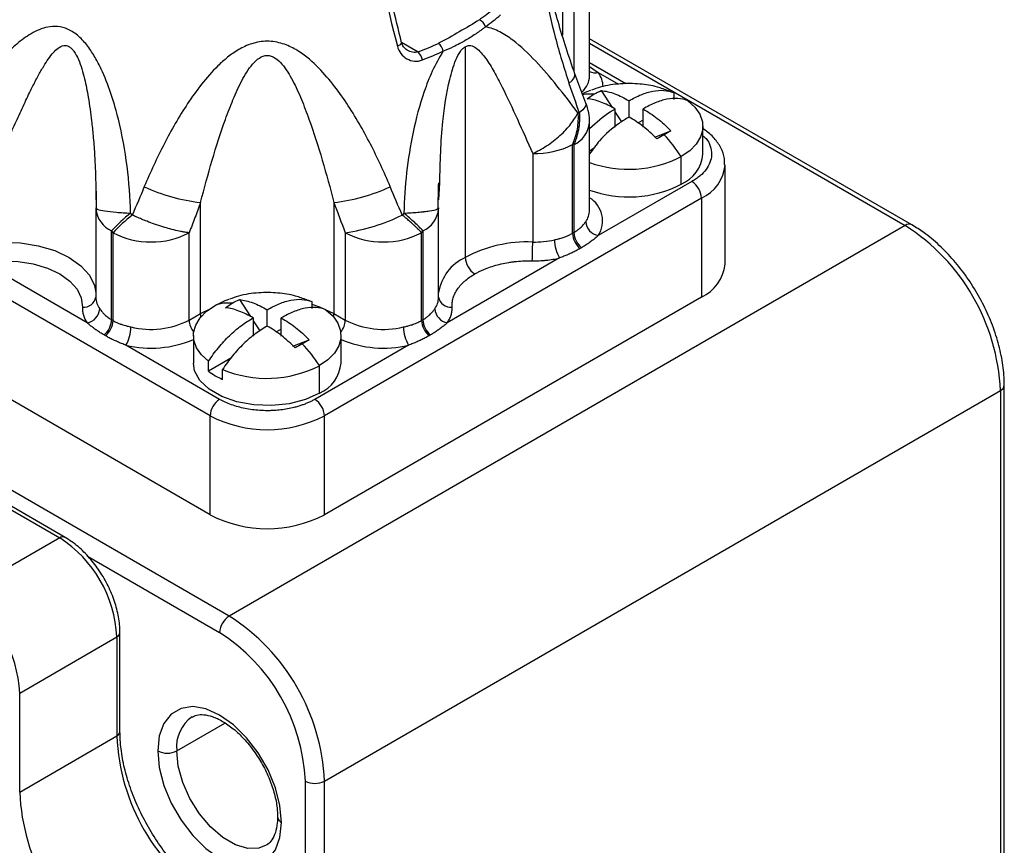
# Model space of a CAD drawing. Header units: millimetres. Extents: x 0 to 559, y 0 to 432.
# Tile 10 of 11: x 481 to 518, y 347 to 377. Entities that reach past the tile are written whole.
import ezdxf

# ---------------------------------------------------------------- set-up
doc = ezdxf.new("R2010")
doc.units = ezdxf.units.MM

msp = doc.modelspace()

# ---------------------------------------------------------------- linework, layer by layer
for p, q in [((501.553, 378.226), (501.553, 376.678)), ((502.563, 375.167), (502.563, 378.41)), ((501.977, 377.594), (501.977, 375.362)), ((495.579, 376.413), (496.197, 376.056)), ((497.947, 376.252), (497.947, 368.431)), ((514.531, 369.639), (502.563, 376.548)), ((502.563, 376.379), (514.281, 369.614)), ((503.915, 374.87), (502.563, 375.651)), ((502.563, 375.519), (502.882, 375.297)), ((502.428, 374.154), (502.016, 375.243)), ((502.882, 375.297), (503.64, 374.86)), ((502.996, 374.624), (503.405, 373.992)), ((505.51, 374.619), (505.686, 374.548)), ((505.686, 374.548), (505.686, 374.297)), ((504.028, 373.638), (504.028, 374.242)), ((503.505, 373.94), (503.505, 373.269)), ((503.505, 373.838), (503.748, 373.461)), ((504.551, 373.27), (504.551, 373.94)), ((502.563, 370.187), (502.563, 373.43)), ((504.551, 373.526), (504.372, 373.422)), ((504.983, 372.895), (505.583, 373.131)), ((506.768, 372.268), (506.768, 373.289)), ((501.927, 369.324), (501.927, 372.625)), ((501.927, 372.625), (501.977, 372.614)), ((501.977, 372.614), (501.977, 369.354)), ((500.45, 372.287), (500.45, 369.003)), ((502.699, 372.456), (502.563, 372.378)), ((505.965, 371.15), (505.965, 372.171)), ((507.594, 368.186), (507.594, 371.86)), ((496.97, 370.565), (497.002, 371.198)), ((506.361, 371.248), (502.882, 369.239)), ((488.472, 362.553), (474.471, 370.635)), ((488.118, 366.349), (488.118, 370.47)), ((506.715, 370.635), (492.714, 362.553)), ((493.068, 370.47), (493.068, 366.349)), ((506.715, 370.635), (506.715, 366.961)), ((484.23, 370.27), (484.229, 370.234)), ((484.229, 370.234), (484.229, 366.95)), ((484.23, 370.27), (484.268, 370.241)), ((496.918, 370.241), (496.956, 370.27)), ((496.956, 370.27), (496.957, 370.234)), ((496.957, 366.95), (496.957, 370.234)), ((484.815, 369.417), (484.865, 369.348)), ((484.815, 366.117), (484.815, 369.417)), ((484.865, 369.348), (484.865, 366.088)), ((487.694, 366.105), (487.694, 369.348)), ((514.281, 369.614), (489.179, 355.123)), ((493.492, 369.348), (493.492, 366.105)), ((496.321, 369.348), (496.371, 369.417)), ((496.321, 366.088), (496.321, 369.348)), ((496.371, 369.417), (496.371, 366.117)), ((501.977, 369.354), (501.927, 369.324)), ((502.26, 368.79), (502.21, 368.761)), ((483.91, 366.003), (479.74, 368.41)), ((501.446, 368.41), (497.276, 366.003)), ((489.179, 355.123), (467.966, 367.369)), ((488.472, 358.879), (474.471, 366.961)), ((489.561, 366.868), (489.97, 366.237)), ((492.075, 366.863), (492.251, 366.792)), ((492.251, 366.792), (492.251, 366.542)), ((506.715, 366.961), (492.714, 358.879)), ((488.118, 366.349), (488.448, 366.517)), ((490.593, 365.882), (490.593, 366.486)), ((484.865, 366.088), (484.815, 366.117)), ((487.694, 366.105), (488.118, 366.349)), ((490.07, 366.184), (490.07, 365.513)), ((490.07, 366.082), (490.313, 365.706)), ((491.116, 365.514), (491.116, 366.184)), ((493.068, 366.349), (493.492, 366.105)), ((496.371, 366.117), (496.321, 366.088)), ((491.116, 365.77), (490.937, 365.666)), ((484.583, 365.525), (484.532, 365.554)), ((487.853, 365.533), (487.853, 364.512)), ((491.548, 365.139), (492.148, 365.375)), ((493.333, 364.512), (493.333, 365.533)), ((496.654, 365.554), (496.603, 365.525)), ((488.825, 363.165), (485.346, 365.174)), ((495.84, 365.174), (492.361, 363.165)), ((489.264, 364.7), (488.412, 364.209)), ((488.412, 364.209), (488.412, 364.576)), ((488.935, 363.906), (488.935, 364.274)), ((492.53, 363.394), (492.53, 364.415)), ((472.986, 363.736), (482.886, 358.021)), ((483.085, 358.041), (473.186, 363.756)), ((492.714, 348.999), (517.817, 363.491)), ((517.817, 363.491), (517.817, 311.157)), ((517.963, 311.361), (517.963, 363.695)), ((488.472, 358.879), (488.472, 362.553)), ((492.714, 358.879), (492.714, 362.553)), ((482.886, 358.021), (479.279, 355.94)), ((483.924, 357.34), (488.825, 354.511)), ((481.401, 352.265), (485.007, 354.347)), ((485.007, 354.347), (485.007, 350.673)), ((485.124, 350.836), (485.124, 354.51)), ((481.401, 348.591), (481.401, 352.265)), ((487.234, 350.122), (489.023, 351.154)), ((481.401, 348.591), (485.007, 350.673)), ((492.007, 348.999), (492.007, 342.097)), ((492.714, 296.666), (492.714, 348.999))]:
    msp.add_line(p, q)
at = {"flags": 128}
for points in [[(495.579, 376.412), (495.58, 376.407), (495.577, 376.381), (495.558, 376.352), (495.526, 376.323), (495.48, 376.294), (495.425, 376.268)], [(501.797, 374.89), (501.913, 374.999), (501.989, 375.097), (502.021, 375.183), (502.016, 375.243)], [(502.278, 374.506), (502.467, 374.589), (502.61, 374.642)], [(502.428, 374.154), (502.43, 374.091), (502.39, 374.007), (502.306, 373.909), (502.18, 373.8)], [(506.209, 374.246), (506.47, 374.006), (506.653, 373.743), (506.751, 373.465), (506.762, 373.182), (506.685, 372.902), (506.522, 372.635), (506.28, 372.388), (505.965, 372.171)], [(480.736, 369.003), (481.425, 368.975), (482.09, 368.867), (482.703, 368.683), (483.239, 368.431), (483.675, 368.122), (483.994, 367.768), (484.181, 367.384), (484.229, 367.125)], [(480.752, 368.307), (481.339, 368.283), (481.906, 368.19), (482.429, 368.034), (482.886, 367.819), (483.257, 367.555), (483.529, 367.254), (483.689, 366.926), (483.73, 366.587)], [(488.656, 366.652), (489.032, 366.833), (489.175, 366.887)], [(488.412, 364.576), (488.151, 364.816), (487.968, 365.079), (487.87, 365.357), (487.859, 365.64), (487.936, 365.92), (488.098, 366.188), (488.341, 366.434), (488.656, 366.652)], [(492.251, 366.7), (492.537, 366.601), (493.068, 366.349)], [(492.774, 366.49), (493.035, 366.25), (493.218, 365.987), (493.316, 365.709), (493.327, 365.426), (493.25, 365.146), (493.087, 364.879), (492.845, 364.632), (492.53, 364.415)], [(488.132, 366.228), (488.125, 366.266), (488.118, 366.349)], [(493.054, 366.228), (493.061, 366.266), (493.068, 366.349)], [(492.53, 363.394), (492.01, 363.159), (491.408, 363.002), (490.758, 362.934), (490.099, 362.957), (489.468, 363.07), (488.903, 363.267), (488.436, 363.537), (488.094, 363.863), (487.898, 364.227), (487.853, 364.512)], [(491.123, 347.468), (491.066, 348.092), (490.896, 348.751), (490.622, 349.412), (490.258, 350.043), (489.822, 350.61), (489.337, 351.087), (488.825, 351.449), (488.314, 351.677), (487.828, 351.762), (487.392, 351.697), (487.028, 351.487), (486.755, 351.142), (486.585, 350.679), (486.527, 350.122)], [(486.527, 350.122), (486.585, 349.498), (486.755, 348.839), (487.028, 348.178), (487.392, 347.547), (487.828, 346.98), (488.314, 346.503), (488.825, 346.141), (489.337, 345.913), (489.822, 345.828), (490.258, 345.893), (490.622, 346.103), (490.896, 346.448), (491.066, 346.911), (491.123, 347.468)], [(490.554, 346.618), (490.283, 346.513), (489.868, 346.501), (489.413, 346.635), (488.944, 346.905), (488.489, 347.298), (488.074, 347.789), (487.723, 348.35), (487.457, 348.95), (487.291, 349.552), (487.234, 350.122)]]:
    msp.add_lwpolyline(points, dxfattribs=at)
for centre, radius, start, end in [((494.129, 383.339), 7.477, 305.5036, 310.9079), ((494.228, 383.244), 7.685, 305.5036, 310.9079), ((498.272, 376.863), 0.438, 16.5637, 62.8456), ((491.987, 387.049), 11.772, 290.952, 294.9447), ((496.63, 375.979), 0.511, 12.1605, 50.8998), ((495.8, 375.658), 0.562, 10.2651, 45.0868), ((492.026, 387.058), 12.1, 290.952, 294.9447), ((501.736, 375.199), 0.828, 312.1152, 357.7328), ((502.77, 375.711), 0.429, 241.2419, 285.2286), ((502.131, 374.745), 0.933, 1.2153, 36.3001), ((502.568, 373.078), 1.417, 83.6007, 100.6331), ((500.563, 373.43), 2, 0, 21.225), ((501.562, 373.53), 1.006, 294.3747, 354.3052), ((501.347, 369.213), 5.484, 32.6386, 43.4285), ((500.561, 375.198), 2.914, 267.8039, 297.945), ((505.443, 372.372), 1.329, 293.1381, 355.5417), ((504.012, 375.999), 4.298, 250.3049, 297.0366), ((506.123, 371.986), 1.475, 293.6505, 355.4887), ((504.015, 374.928), 4.252, 250.0338, 297.3077), ((505.947, 370.601), 0.768, 2.6055, 57.3945), ((488.826, 377.003), 6.572, 244.8011, 263.8133), ((492.36, 377.003), 6.572, 276.1867, 295.1989), ((502.042, 369.787), 1.003, 326.8878, 58.7117), ((485.224, 370.329), 0.999, 185.4748, 245.8454), ((489.6, 364.985), 6.523, 128.7328, 137.1938), ((495.962, 370.329), 0.999, 294.1546, 354.5252), ((501.818, 370.197), 0.745, 323.6882, 359.2131), ((489.766, 364.728), 6.735, 128.4235, 136.6848), ((492.416, 376.548), 7.28, 278.5029, 295.9897), ((502.999, 369.811), 0.583, 185.4363, 258.4627), ((514.426, 369.424), 0.24, 64.0411, 127.2536), ((486.28, 372.078), 3.074, 242.6097, 297.3903), ((494.906, 372.078), 3.074, 242.6097, 297.3903), ((502.709, 369.364), 0.783, 182.9236, 230.4002), ((502.759, 369.394), 0.783, 182.9236, 230.4002), ((510.173, 363.16), 7.651, 2.4764, 57.5236), ((500.261, 364.07), 4.937, 87.8039, 117.945), ((485.059, 369.002), 15.391, 357.4111, 0.0058), ((500.518, 372.334), 3.332, 268.833, 282.8654), ((502.609, 369.095), 1.35, 180.3832, 210.4946), ((498.661, 366.862), 1.724, 114.4574, 171.2136), ((498.714, 368.466), 0.768, 182.6055, 237.3945), ((506.092, 368.335), 1.509, 294.3747, 354.3052), ((483.78, 367.041), 0.456, 263.7727, 350.0961), ((484.978, 366.962), 0.749, 180.8685, 216.2302), ((489.132, 365.409), 1.331, 83.1388, 110.9784), ((496.208, 366.962), 0.749, 323.7698, 359.1315), ((497.406, 367.041), 0.456, 189.9039, 276.2273), ((483.793, 366.574), 0.583, 281.5373, 354.5637), ((497.393, 366.574), 0.583, 185.4363, 258.4627), ((484.033, 366.157), 0.783, 309.5998, 357.0764), ((484.084, 366.128), 0.783, 309.5998, 357.0764), ((486.272, 368.877), 3.116, 256.2823, 297.159), ((488.46, 366.14), 0.767, 182.6591, 218.7454), ((492.726, 366.14), 0.767, 321.2546, 357.3409), ((494.914, 368.877), 3.116, 242.841, 283.7177), ((497.102, 366.128), 0.783, 182.9236, 230.4002), ((497.153, 366.157), 0.783, 182.9236, 230.4002), ((484.183, 365.859), 1.35, 329.5054, 359.6168), ((497.003, 365.859), 1.35, 180.3832, 210.4946), ((486.273, 369.046), 3.982, 256.5346, 293.3717), ((494.913, 369.046), 3.982, 246.6283, 283.4654), ((487.912, 361.457), 5.484, 32.6386, 43.4285), ((489.953, 366.274), 2.577, 233.2718, 246.7336), ((490.581, 368.22), 4.276, 247.3588, 297.1259), ((492.008, 364.616), 1.329, 293.1381, 355.5417), ((517.724, 363.712), 0.24, 292.7376, 355.9575), ((489.239, 362.518), 0.768, 122.6055, 177.3945), ((491.947, 362.518), 0.768, 2.6055, 57.3945), ((490.593, 366.647), 4.611, 242.6097, 297.3903), ((490.593, 362.973), 4.611, 242.6097, 297.3903), ((483.003, 357.858), 0.201, 65.708, 125.6163), ((480.401, 354.138), 4.61, 2.6055, 57.3945), ((476.795, 352.056), 4.61, 2.6055, 57.3945), ((489.593, 354.476), 0.768, 122.6055, 177.3945), ((485.071, 348.669), 7.651, 2.4764, 57.5236), ((484.924, 354.53), 0.201, 294.376, 354.29), ((485.099, 348.685), 6.916, 2.6055, 57.3945), ((488.559, 350.281), 1.334, 124.4974, 186.8529), ((484.928, 350.853), 0.197, 293.694, 355.0122), ((492.65, 351.003), 7.651, 182.4763, 237.5237), ((486.881, 350.804), 0.769, 242.6097, 297.3903), ((492.361, 349.682), 0.769, 242.6097, 297.3903), ((489.187, 349.004), 9.916, 182.3869, 237.6131), ((489.044, 348.921), 7.651, 182.4764, 237.5236), ((491.227, 347.697), 0.252, 185.7885, 245.6172)]:
    msp.add_arc(centre, radius, start, end)
for points, knots in [([(495.581, 376.399), (495.463, 376.874), (495.25, 377.731), (495.009, 378.867), (494.843, 379.735), (494.711, 380.489), (494.581, 381.311), (494.439, 382.362), (494.297, 383.67), (494.241, 384.61), (494.211, 385.124)], [0, 0, 0, 0, 0.158732, 0.286027, 0.382311, 0.452662, 0.542744, 0.663765, 0.815991, 1, 1, 1, 1]), ([(494.036, 384.978), (494.102, 383.582), (494.255, 382.157), (494.72, 379.253), (495.033, 377.774), (495.425, 376.268)], [0, 0, 0, 0, 0.5, 0.5, 1, 1, 1, 1]), ([(500.878, 381.822), (500.827, 381.927), (500.72, 382.147), (500.612, 382.358), (500.536, 382.462), (500.496, 382.478), (500.47, 382.447), (500.449, 382.369), (500.436, 382.173), (500.45, 381.763), (500.482, 381.332), (500.52, 380.94), (500.555, 380.61), (500.621, 380.063), (500.727, 379.313), (500.939, 378.085), (501.26, 376.596), (501.619, 375.456), (501.797, 374.89)], [0, 0, 0, 0, 0.074035, 0.156331, 0.202348, 0.243499, 0.267434, 0.290736, 0.340144, 0.386112, 0.436932, 0.463994, 0.493103, 0.524509, 0.607437, 0.687714, 0.844771, 1, 1, 1, 1]), ([(502.016, 375.243), (501.798, 375.883), (501.385, 377.098), (500.949, 378.895), (500.687, 380.26), (500.57, 381.118), (500.538, 381.457), (500.529, 381.597), (500.528, 381.64), (500.528, 381.661)], [0, 0, 0, 0, 0.306745, 0.581918, 0.821743, 0.922095, 0.964086, 0.982665, 1, 1, 1, 1]), ([(485.519, 370.073), (485.506, 370.655), (485.462, 371.235), (485.314, 372.396), (485.209, 372.977), (484.993, 373.851), (484.91, 374.144), (484.717, 374.73), (484.607, 375.024), (484.412, 375.458), (484.341, 375.602), (484.185, 375.886), (484.098, 376.029), (483.907, 376.301), (483.801, 376.431), (483.623, 376.608), (483.562, 376.663), (483.434, 376.762), (483.367, 376.807), (483.167, 376.919), (483.033, 376.965), (482.773, 377.01), (482.649, 377.009), (482.299, 376.962), (482.094, 376.878), (481.707, 376.666), (481.53, 376.539), (481.19, 376.264), (481.028, 376.116), (480.553, 375.647), (480.251, 375.305), (479.653, 374.582), (479.357, 374.201), (479.06, 373.802)], [0, 0, 0, 0, 0.125, 0.125, 0.25, 0.25, 0.3125, 0.3125, 0.375, 0.375, 0.40625, 0.40625, 0.4375, 0.4375, 0.46875, 0.46875, 0.484375, 0.484375, 0.5, 0.5, 0.53125, 0.53125, 0.5625, 0.5625, 0.625, 0.625, 0.6875, 0.6875, 0.75, 0.75, 0.875, 0.875, 1, 1, 1, 1]), ([(498.471, 377.253), (498.245, 377.091), (497.978, 376.953), (497.471, 376.66), (497.232, 376.506), (496.952, 376.376)], [0, 0, 0, 0, 0.5, 0.5, 1, 1, 1, 1]), ([(498.691, 376.988), (498.659, 376.961), (498.597, 376.91), (498.503, 376.84), (498.414, 376.776), (498.292, 376.693), (498.132, 376.59), (497.937, 376.472), (497.728, 376.358), (497.471, 376.223), (497.255, 376.137), (497.13, 376.086)], [0, 0, 0, 0, 0.070477, 0.135274, 0.194906, 0.24995, 0.374758, 0.499564, 0.620223, 0.7783, 1, 1, 1, 1]), ([(502.126, 373.802), (501.868, 374.148), (501.611, 374.481), (501.093, 375.119), (500.832, 375.423), (500.292, 375.994), (500.014, 376.261), (499.56, 376.607), (499.403, 376.711), (499.068, 376.885), (498.89, 376.956), (498.691, 376.988)], [0, 0, 0, 0, 0.25, 0.25, 0.5, 0.5, 0.75, 0.75, 0.875, 0.875, 1, 1, 1, 1]), ([(480.736, 372.287), (480.831, 372.5), (481.021, 372.928), (481.306, 373.565), (481.586, 374.173), (481.848, 374.713), (482.078, 375.158), (482.279, 375.511), (482.464, 375.801), (482.639, 376.028), (482.821, 376.205), (482.986, 376.295), (483.132, 376.298), (483.231, 376.263), (483.327, 376.191), (483.457, 376.038), (483.649, 375.659), (483.813, 375.075), (483.964, 374.312), (484.061, 373.607), (484.133, 372.907), (484.18, 372.289), (484.211, 371.708), (484.219, 371.351), (484.222, 371.206)], [0, 0, 0, 0, 0.0709168, 0.1422265, 0.2169833, 0.2830964, 0.3368819, 0.382872, 0.4211312, 0.4569122, 0.4859338, 0.5166042, 0.5290565, 0.5403963, 0.5518168, 0.5641153, 0.5942596, 0.6584711, 0.7191963, 0.7973608, 0.8457401, 0.9053509, 0.9614664, 1, 1, 1, 1]), ([(495.158, 371.057), (494.933, 371.596), (494.689, 372.123), (494.156, 373.155), (493.868, 373.659), (493.38, 374.393), (493.209, 374.633), (492.839, 375.1), (492.642, 375.327), (492.197, 375.76), (491.949, 375.97), (491.505, 376.228), (491.342, 376.305), (490.986, 376.418), (490.79, 376.452), (490.496, 376.452), (490.396, 376.444), (490.204, 376.413), (490.112, 376.39), (489.844, 376.305), (489.682, 376.228), (489.383, 376.054), (489.247, 375.958), (488.993, 375.756), (488.875, 375.65), (488.538, 375.321), (488.339, 375.092), (487.97, 374.623), (487.799, 374.384), (487.315, 373.654), (487.028, 373.152), (486.497, 372.123), (486.254, 371.597), (486.028, 371.057)], [0, 0, 0, 0, 0.125, 0.125, 0.25, 0.25, 0.3125, 0.3125, 0.375, 0.375, 0.4375, 0.4375, 0.46875, 0.46875, 0.5, 0.5, 0.515625, 0.515625, 0.53125, 0.53125, 0.5625, 0.5625, 0.59375, 0.59375, 0.625, 0.625, 0.6875, 0.6875, 0.75, 0.75, 0.875, 0.875, 1, 1, 1, 1]), ([(495.425, 376.268), (495.478, 376.066), (495.61, 375.899), (495.95, 375.707), (496.157, 375.683), (496.353, 375.758)], [0, 0, 0, 0, 0.5, 0.5, 1, 1, 1, 1]), ([(495.794, 376.12), (495.743, 376.158), (495.64, 376.234), (495.6, 376.351), (495.58, 376.41)], [0, 0, 0, 0, 0.496807, 1, 1, 1, 1]), ([(497.002, 371.198), (497.018, 371.958), (497.046, 373.24), (497.289, 374.762), (497.531, 375.642), (497.721, 376.025), (497.85, 376.185), (497.916, 376.231), (497.947, 376.252)], [0, 0, 0, 0, 0.439236, 0.740477, 0.881548, 0.948158, 0.975228, 1, 1, 1, 1]), ([(497.947, 376.252), (498.015, 376.292), (498.086, 376.303), (498.224, 376.279), (498.29, 376.245), (498.417, 376.153), (498.479, 376.094), (498.595, 375.964), (498.651, 375.892), (498.814, 375.663), (498.918, 375.492), (499.12, 375.133), (499.218, 374.947), (499.507, 374.372), (499.694, 373.97), (500.07, 373.144), (500.259, 372.72), (500.45, 372.287)], [0, 0, 0, 0, 0.0625, 0.0625, 0.125, 0.125, 0.1875, 0.1875, 0.25, 0.25, 0.375, 0.375, 0.5, 0.5, 0.75, 0.75, 1, 1, 1, 1]), ([(488.118, 370.47), (488.253, 371), (488.396, 371.523), (488.701, 372.552), (488.862, 373.059), (489.129, 373.8), (489.222, 374.044), (489.421, 374.523), (489.527, 374.758), (489.705, 375.096), (489.767, 375.206), (489.899, 375.414), (489.97, 375.514), (490.125, 375.693), (490.208, 375.773), (490.392, 375.89), (490.493, 375.926), (490.694, 375.926), (490.795, 375.89), (490.977, 375.773), (491.062, 375.693), (491.215, 375.515), (491.286, 375.416), (491.419, 375.207), (491.48, 375.099), (491.656, 374.765), (491.761, 374.532), (491.96, 374.054), (492.054, 373.81), (492.322, 373.064), (492.484, 372.555), (492.79, 371.523), (492.933, 371), (493.068, 370.47)], [0, 0, 0, 0, 0.125, 0.125, 0.25, 0.25, 0.3125, 0.3125, 0.375, 0.375, 0.40625, 0.40625, 0.4375, 0.4375, 0.46875, 0.46875, 0.5, 0.5, 0.53125, 0.53125, 0.5625, 0.5625, 0.59375, 0.59375, 0.625, 0.625, 0.6875, 0.6875, 0.75, 0.75, 0.875, 0.875, 1, 1, 1, 1]), ([(497.13, 376.086), (496.969, 375.846), (496.838, 375.596), (496.607, 375.089), (496.508, 374.836), (496.248, 374.079), (496.116, 373.578), (495.904, 372.577), (495.826, 372.077), (495.712, 371.076), (495.678, 370.575), (495.667, 370.073)], [0, 0, 0, 0, 0.125, 0.125, 0.25, 0.25, 0.5, 0.5, 0.75, 0.75, 1, 1, 1, 1]), ([(496.197, 376.056), (496.165, 376.049), (496.097, 376.034), (495.956, 376.044), (495.858, 376.09), (495.793, 376.121)], [0, 0, 0, 0, 0.234167, 0.495518, 1, 1, 1, 1]), ([(505.5, 374.608), (505.361, 374.66), (505.016, 374.791), (504.411, 374.883), (503.697, 374.889), (503.088, 374.806), (502.741, 374.676), (502.632, 374.635)], [0, 0, 0, 0, 0.152419, 0.378248, 0.620521, 0.880944, 1, 1, 1, 1]), ([(502.996, 374.624), (503.16, 374.607), (503.328, 374.566), (503.674, 374.436), (503.851, 374.346), (504.028, 374.242)], [0, 0, 0, 0, 0.5, 0.5, 1, 1, 1, 1]), ([(504.028, 374.242), (504.178, 374.33), (504.328, 374.409), (504.624, 374.531), (504.769, 374.575), (505.05, 374.629), (505.189, 374.638), (505.448, 374.62), (505.571, 374.593), (505.686, 374.548)], [0, 0, 0, 0, 0.25, 0.25, 0.5, 0.5, 0.75, 0.75, 1, 1, 1, 1]), ([(503.505, 373.94), (503.328, 374.044), (503.151, 374.134), (502.805, 374.263), (502.637, 374.305), (502.473, 374.322)], [0, 0, 0, 0, 0.5, 0.5, 1, 1, 1, 1]), ([(506.209, 374.246), (506.094, 374.291), (505.971, 374.318), (505.713, 374.336), (505.575, 374.327), (505.291, 374.273), (505.146, 374.228), (504.852, 374.107), (504.702, 374.028), (504.551, 373.94)], [0, 0, 0, 0, 0.25, 0.25, 0.5, 0.5, 0.75, 0.75, 1, 1, 1, 1]), ([(500.45, 372.287), (500.617, 372.363), (500.793, 372.459), (501.14, 372.685), (501.31, 372.816), (501.618, 373.094), (501.755, 373.241), (501.979, 373.53), (502.066, 373.672), (502.126, 373.802)], [0, 0, 0, 0, 0.25, 0.25, 0.5, 0.5, 0.75, 0.75, 1, 1, 1, 1]), ([(502.126, 373.802), (502.142, 373.608), (502.133, 373.403), (502.065, 373.002), (502.006, 372.805), (501.927, 372.625)], [0, 0, 0, 0, 0.5, 0.5, 1, 1, 1, 1]), ([(502.18, 373.8), (502.183, 373.754), (502.189, 373.66), (502.187, 373.513), (502.176, 373.357), (502.155, 373.203), (502.124, 373.048), (502.087, 372.908), (502.039, 372.761), (502, 372.668), (501.977, 372.614)], [0, 0, 0, 0, 0.114151, 0.235499, 0.364112, 0.500002, 0.618578, 0.75147, 0.854982, 1, 1, 1, 1]), ([(502.563, 373.218), (502.815, 373.443), (503.125, 373.722), (503.444, 373.905), (503.505, 373.94)], [0, 0, 0, 0, 0.810242, 1, 1, 1, 1]), ([(504.551, 373.94), (504.728, 373.84), (504.905, 373.725), (505.251, 373.455), (505.419, 373.303), (505.583, 373.131)], [0, 0, 0, 0, 0.5, 0.5, 1, 1, 1, 1]), ([(504.028, 373.638), (503.905, 373.564), (503.532, 373.339), (503.011, 372.895), (502.684, 372.446), (502.563, 372.281)], [0, 0, 0, 0, 0.23796, 0.71869, 1, 1, 1, 1]), ([(505.06, 372.828), (504.896, 373), (504.728, 373.153), (504.382, 373.423), (504.205, 373.538), (504.028, 373.638)], [0, 0, 0, 0, 0.5, 0.5, 1, 1, 1, 1]), ([(506.768, 372.944), (506.811, 372.91), (506.955, 372.798), (507.052, 372.561), (507.094, 372.366), (507.094, 372.264), (507.094, 372.25), (507.088, 372.055), (506.978, 371.772), (506.746, 371.528), (506.613, 371.416), (506.519, 371.343), (506.416, 371.281), (506.361, 371.248)], [0, 0, 0, 0, 0.066945, 0.226646, 0.386516, 0.38732, 0.393108, 0.408703, 0.704819, 0.85228, 0.85968, 0.925801, 1, 1, 1, 1]), ([(507.577, 371.872), (507.579, 371.949), (507.584, 372.165), (507.45, 372.507), (507.2, 372.866), (506.954, 373.095), (506.791, 373.198), (506.768, 373.213)], [0, 0, 0, 0, 0.146238, 0.410282, 0.676324, 0.955303, 1, 1, 1, 1]), ([(484.222, 371.206), (484.225, 371.098), (484.232, 370.887), (484.231, 370.675), (484.23, 370.572)], [0, 0, 0, 0, 0.511301, 1, 1, 1, 1]), ([(484.224, 371.206), (484.23, 371.046), (484.241, 370.723), (484.245, 370.402), (484.246, 370.241)], [0, 0, 0, 0, 0.4985889, 1, 1, 1, 1]), ([(496.939, 370.241), (496.941, 370.401), (496.945, 370.721), (496.956, 371.042), (496.961, 371.202)], [0, 0, 0, 0, 0.5015596, 1, 1, 1, 1]), ([(488.118, 370.47), (488.049, 370.283), (487.91, 369.909), (487.766, 369.535), (487.694, 369.348)], [0, 0, 0, 0, 0.5000182, 1, 1, 1, 1]), ([(484.268, 370.241), (484.276, 370.232), (484.301, 370.204), (484.547, 370.156), (484.964, 370.106), (485.337, 370.084), (485.519, 370.073)], [0, 0, 0, 0, 0.135128, 0.428036, 0.720944, 1, 1, 1, 1]), ([(495.667, 370.073), (495.849, 370.084), (496.116, 370.1), (496.342, 370.122), (496.487, 370.139), (496.687, 370.166), (496.885, 370.204), (496.91, 370.232), (496.918, 370.241)], [0, 0, 0, 0, 0.278781, 0.410021, 0.424669, 0.572359, 0.864979, 1, 1, 1, 1]), ([(496.371, 369.417), (496.292, 369.506), (496.19, 369.61), (495.95, 369.834), (495.812, 369.954), (495.667, 370.073)], [0, 0, 0, 0, 0.5, 0.5, 1, 1, 1, 1]), ([(487.694, 369.348), (487.669, 369.351), (487.623, 369.355), (487.556, 369.364), (487.477, 369.377), (487.383, 369.393), (487.215, 369.428), (486.997, 369.482), (486.707, 369.566), (486.42, 369.662), (486.153, 369.76), (485.933, 369.849), (485.749, 369.927), (485.635, 369.979), (485.58, 370.004)], [0, 0, 0, 0, 0.048862, 0.088788, 0.11978, 0.185695, 0.243967, 0.381887, 0.500029, 0.63644, 0.756093, 0.84316, 0.924244, 1, 1, 1, 1]), ([(496.321, 369.348), (496.304, 369.367), (496.273, 369.401), (496.226, 369.449), (496.17, 369.505), (496.102, 369.571), (496.001, 369.665), (495.883, 369.772), (495.746, 369.89), (495.651, 369.967), (495.606, 370.004)], [0, 0, 0, 0, 0.101291, 0.184151, 0.24858, 0.381441, 0.500064, 0.679592, 0.846206, 1, 1, 1, 1]), ([(501.977, 369.354), (502.005, 369.37), (502.063, 369.405), (502.148, 369.468), (502.252, 369.556), (502.345, 369.655), (502.398, 369.728), (502.419, 369.755)], [0, 0, 0, 0, 0.146625, 0.312937, 0.498958, 0.809436, 1, 1, 1, 1]), ([(501.259, 369.086), (501.288, 369.093), (501.357, 369.109), (501.477, 369.14), (501.628, 369.187), (501.785, 369.248), (501.882, 369.301), (501.927, 369.324)], [0, 0, 0, 0, 0.113713, 0.280018, 0.498914, 0.771954, 1, 1, 1, 1]), ([(517.963, 363.695), (517.96, 363.819), (517.952, 364.175), (517.862, 364.792), (517.667, 365.539), (517.382, 366.285), (517.019, 367.012), (516.585, 367.7), (516.093, 368.333), (515.552, 368.893), (515.026, 369.332), (514.679, 369.547), (514.531, 369.639)], [0, 0, 0, 0, 0.057606, 0.16568, 0.273528, 0.381102, 0.488488, 0.595841, 0.703314, 0.811061, 0.91927, 1, 1, 1, 1]), ([(502.882, 369.239), (502.847, 369.208), (502.775, 369.146), (502.658, 369.053), (502.533, 368.962), (502.401, 368.874), (502.307, 368.818), (502.26, 368.79)], [0, 0, 0, 0, 0.195977, 0.393609, 0.593258, 0.795276, 1, 1, 1, 1]), ([(502.21, 368.761), (502.161, 368.734), (502.066, 368.68), (501.916, 368.606), (501.764, 368.537), (501.607, 368.472), (501.5, 368.431), (501.446, 368.41)], [0, 0, 0, 0, 0.204724, 0.406741, 0.60639, 0.804023, 1, 1, 1, 1]), ([(498.3, 367.819), (498.336, 367.839), (498.406, 367.878), (498.518, 367.934), (498.635, 367.986), (498.796, 368.051), (499.009, 368.123), (499.278, 368.193), (499.515, 368.24), (499.706, 368.267), (499.898, 368.289), (500.139, 368.307), (500.336, 368.307), (500.434, 368.307)], [0, 0, 0, 0, 0.062492, 0.124984, 0.187479, 0.249977, 0.375011, 0.500019, 0.625621, 0.692617, 0.749969, 0.874994, 1, 1, 1, 1]), ([(500.434, 368.307), (500.477, 368.306), (500.563, 368.305), (500.693, 368.309), (500.822, 368.316), (500.992, 368.331), (501.203, 368.358), (501.365, 368.393), (501.446, 368.41)], [0, 0, 0, 0, 0.125007, 0.250015, 0.375029, 0.500052, 0.750052, 1, 1, 1, 1]), ([(497.456, 366.587), (497.455, 366.616), (497.453, 366.672), (497.46, 366.757), (497.474, 366.842), (497.503, 366.955), (497.557, 367.093), (497.653, 367.255), (497.756, 367.386), (497.851, 367.486), (497.955, 367.582), (498.098, 367.695), (498.233, 367.778), (498.3, 367.819)], [0, 0, 0, 0, 0.062492, 0.124984, 0.187479, 0.249977, 0.375011, 0.500019, 0.625621, 0.692617, 0.749969, 0.874994, 1, 1, 1, 1]), ([(492.065, 366.852), (491.926, 366.905), (491.581, 367.035), (490.976, 367.127), (490.262, 367.133), (489.653, 367.05), (489.306, 366.92), (489.197, 366.88)], [0, 0, 0, 0, 0.152419, 0.378248, 0.620521, 0.880944, 1, 1, 1, 1]), ([(489.561, 366.868), (489.725, 366.851), (489.893, 366.81), (490.239, 366.68), (490.416, 366.59), (490.593, 366.486)], [0, 0, 0, 0, 0.5, 0.5, 1, 1, 1, 1]), ([(490.593, 366.486), (490.743, 366.574), (490.893, 366.653), (491.189, 366.775), (491.334, 366.819), (491.615, 366.873), (491.754, 366.882), (492.013, 366.864), (492.136, 366.837), (492.251, 366.792)], [0, 0, 0, 0, 0.25, 0.25, 0.5, 0.5, 0.75, 0.75, 1, 1, 1, 1]), ([(483.73, 366.587), (483.73, 366.562), (483.728, 366.513), (483.734, 366.438), (483.747, 366.363), (483.772, 366.265), (483.819, 366.143), (483.88, 366.05), (483.91, 366.003)], [0, 0, 0, 0, 0.125007, 0.250015, 0.375029, 0.500052, 0.750052, 1, 1, 1, 1]), ([(484.374, 366.519), (484.385, 366.503), (484.414, 366.462), (484.475, 366.389), (484.565, 366.296), (484.68, 366.201), (484.773, 366.143), (484.815, 366.117)], [0, 0, 0, 0, 0.113713, 0.280018, 0.498914, 0.771954, 1, 1, 1, 1]), ([(490.07, 366.184), (489.893, 366.288), (489.716, 366.378), (489.37, 366.508), (489.202, 366.549), (489.038, 366.566)], [0, 0, 0, 0, 0.5, 0.5, 1, 1, 1, 1]), ([(492.774, 366.49), (492.659, 366.535), (492.536, 366.562), (492.277, 366.58), (492.14, 366.571), (491.856, 366.517), (491.711, 366.472), (491.417, 366.351), (491.266, 366.272), (491.116, 366.184)], [0, 0, 0, 0, 0.25, 0.25, 0.5, 0.5, 0.75, 0.75, 1, 1, 1, 1]), ([(496.371, 366.117), (496.399, 366.134), (496.457, 366.169), (496.542, 366.231), (496.646, 366.32), (496.739, 366.418), (496.792, 366.491), (496.812, 366.519)], [0, 0, 0, 0, 0.146625, 0.312937, 0.498958, 0.809436, 1, 1, 1, 1]), ([(497.276, 366.003), (497.292, 366.026), (497.323, 366.073), (497.361, 366.144), (497.394, 366.216), (497.429, 366.314), (497.457, 366.438), (497.456, 366.537), (497.456, 366.587)], [0, 0, 0, 0, 0.125007, 0.250015, 0.375029, 0.500052, 0.750052, 1, 1, 1, 1]), ([(484.532, 365.554), (484.485, 365.582), (484.391, 365.637), (484.259, 365.726), (484.135, 365.816), (484.017, 365.909), (483.946, 365.972), (483.91, 366.003)], [0, 0, 0, 0, 0.204724, 0.406741, 0.60639, 0.804023, 1, 1, 1, 1]), ([(484.865, 366.088), (484.894, 366.072), (484.954, 366.039), (485.058, 365.992), (485.202, 365.938), (485.362, 365.89), (485.486, 365.861), (485.533, 365.85)], [0, 0, 0, 0, 0.146625, 0.312937, 0.498958, 0.809436, 1, 1, 1, 1]), ([(488.412, 364.576), (488.527, 364.754), (488.65, 364.922), (488.908, 365.239), (489.046, 365.389), (489.33, 365.663), (489.475, 365.785), (489.769, 366.004), (489.919, 366.099), (490.07, 366.184)], [0, 0, 0, 0, 0.25, 0.25, 0.5, 0.5, 0.75, 0.75, 1, 1, 1, 1]), ([(491.116, 366.184), (491.293, 366.084), (491.47, 365.969), (491.816, 365.7), (491.984, 365.547), (492.148, 365.375)], [0, 0, 0, 0, 0.5, 0.5, 1, 1, 1, 1]), ([(495.653, 365.85), (495.681, 365.856), (495.751, 365.873), (495.871, 365.904), (496.022, 365.951), (496.178, 366.012), (496.276, 366.064), (496.321, 366.088)], [0, 0, 0, 0, 0.113713, 0.280018, 0.498914, 0.771954, 1, 1, 1, 1]), ([(497.276, 366.003), (497.24, 365.972), (497.168, 365.909), (497.051, 365.816), (496.927, 365.726), (496.795, 365.637), (496.701, 365.582), (496.654, 365.554)], [0, 0, 0, 0, 0.195977, 0.393609, 0.593258, 0.795276, 1, 1, 1, 1]), ([(490.593, 365.882), (490.443, 365.797), (490.293, 365.702), (489.997, 365.482), (489.852, 365.36), (489.571, 365.088), (489.432, 364.938), (489.173, 364.62), (489.05, 364.452), (488.935, 364.274)], [0, 0, 0, 0, 0.25, 0.25, 0.5, 0.5, 0.75, 0.75, 1, 1, 1, 1]), ([(491.625, 365.073), (491.461, 365.245), (491.293, 365.398), (490.947, 365.667), (490.77, 365.782), (490.593, 365.882)], [0, 0, 0, 0, 0.5, 0.5, 1, 1, 1, 1]), ([(485.346, 365.174), (485.292, 365.194), (485.185, 365.235), (485.029, 365.3), (484.876, 365.37), (484.726, 365.444), (484.631, 365.498), (484.583, 365.525)], [0, 0, 0, 0, 0.195977, 0.393609, 0.593258, 0.795276, 1, 1, 1, 1]), ([(496.603, 365.525), (496.555, 365.498), (496.46, 365.444), (496.31, 365.37), (496.157, 365.3), (496.001, 365.235), (495.893, 365.194), (495.84, 365.174)], [0, 0, 0, 0, 0.204724, 0.406741, 0.60639, 0.804023, 1, 1, 1, 1]), ([(492.361, 363.165), (492.323, 363.144), (492.248, 363.102), (492.126, 363.045), (491.999, 362.991), (491.866, 362.943), (491.729, 362.899), (491.557, 362.853), (491.348, 362.808), (491.102, 362.77), (490.882, 362.751), (490.712, 362.744), (490.533, 362.742), (490.312, 362.749), (490.035, 362.776), (489.766, 362.821), (489.506, 362.883), (489.26, 362.961), (489.03, 363.055), (488.893, 363.128), (488.825, 363.165)], [0, 0, 0, 0, 0.040004, 0.080009, 0.120013, 0.160017, 0.200021, 0.240026, 0.304994, 0.369967, 0.434648, 0.474554, 0.500071, 0.571488, 0.642907, 0.714326, 0.785745, 0.857164, 0.928583, 1, 1, 1, 1]), ([(485.124, 354.51), (485.121, 354.608), (485.113, 354.888), (485.021, 355.376), (484.826, 355.958), (484.547, 356.524), (484.198, 357.05), (483.792, 357.512), (483.412, 357.839), (483.171, 357.988), (483.085, 358.041)], [0, 0, 0, 0, 0.075781, 0.217131, 0.358061, 0.498587, 0.639087, 0.780007, 0.921846, 1, 1, 1, 1]), ([(487.809, 351.373), (487.862, 351.402), (487.975, 351.464), (488.225, 351.475), (488.553, 351.408), (488.931, 351.234), (489.335, 350.952), (489.733, 350.577), (490.104, 350.123), (490.428, 349.611), (490.688, 349.066), (490.871, 348.518), (490.964, 348.045), (490.973, 347.78), (490.977, 347.672)], [0, 0, 0, 0, 0.0741177, 0.1596748, 0.2413697, 0.3285331, 0.4150145, 0.5018082, 0.5892786, 0.6772333, 0.7653378, 0.8531467, 0.9402534, 1, 1, 1, 1]), ([(488.742, 344.569), (488.646, 344.627), (488.365, 344.798), (487.896, 345.159), (487.355, 345.675), (486.845, 346.272), (486.38, 346.933), (485.974, 347.641), (485.637, 348.375), (485.378, 349.117), (485.205, 349.843), (485.132, 350.417), (485.126, 350.734), (485.124, 350.836)], [0, 0, 0, 0, 0.051912, 0.151518, 0.251433, 0.351611, 0.451996, 0.552491, 0.652986, 0.753331, 0.853412, 0.953127, 1, 1, 1, 1]), ([(490.977, 347.672), (490.975, 347.596), (490.968, 347.376), (490.903, 347.068), (490.768, 346.805), (490.655, 346.668), (490.567, 346.633), (490.548, 346.625)], [0, 0, 0, 0, 0.136032, 0.39549, 0.65533, 0.924163, 1, 1, 1, 1])]:
    msp.add_open_spline(points, degree=3, knots=knots)
for points in [[(501.797, 374.89), (501.921, 374.526), (502.049, 374.162), (502.18, 373.8)], [(502.473, 374.322), (502.554, 374.381), (502.639, 374.436), (502.726, 374.486)], [(502.726, 374.486), (502.813, 374.537), (502.903, 374.583), (502.996, 374.624)], [(502.18, 373.8), (502.162, 373.801), (502.144, 373.801), (502.126, 373.802)], [(505.33, 372.983), (505.243, 372.932), (505.153, 372.881), (505.06, 372.828)], [(505.583, 373.131), (505.502, 373.083), (505.417, 373.033), (505.33, 372.983)], [(486.028, 371.057), (485.882, 370.706), (485.733, 370.355), (485.58, 370.004)], [(495.606, 370.004), (495.453, 370.355), (495.304, 370.706), (495.158, 371.057)], [(493.068, 370.47), (493.206, 370.096), (493.347, 369.722), (493.492, 369.348)], [(485.58, 370.004), (485.56, 370.027), (485.539, 370.05), (485.519, 370.073)], [(495.667, 370.073), (495.646, 370.05), (495.626, 370.027), (495.606, 370.004)], [(489.038, 366.566), (489.119, 366.625), (489.204, 366.68), (489.291, 366.73)], [(489.291, 366.73), (489.378, 366.781), (489.468, 366.827), (489.561, 366.868)], [(492.148, 365.375), (492.067, 365.327), (491.982, 365.277), (491.895, 365.227)], [(491.895, 365.227), (491.808, 365.177), (491.718, 365.125), (491.625, 365.073)]]:
    msp.add_open_spline(points, degree=3)

doc.saveas('drawing.dxf')
